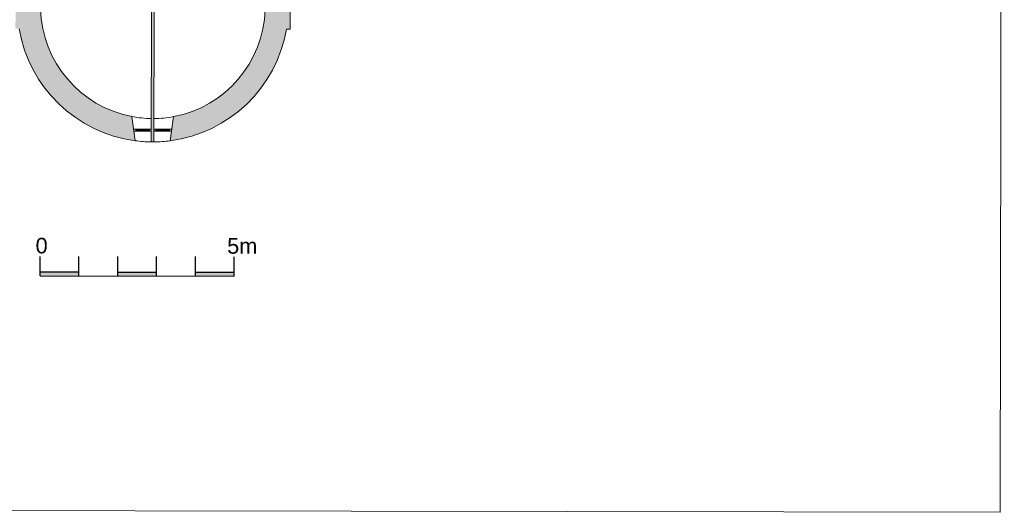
# Model space of a CAD drawing. Header units: metres. Extents: x -40 to 52, y -191 to 168.
# Tile 25 of 32: x -20 to 5, y 20 to 33. Entities that reach past the tile are written whole.
import ezdxf

# ---------------------------------------------------------------- set-up
doc = ezdxf.new("R2010")
doc.units = ezdxf.units.M
doc.header["$LTSCALE"] = 2
for name, color, linetype, lineweight in [('Hachures', 8, 'Continuous', 9), ('Menuiserie', 1, 'Continuous', 18), ('Mur_coupe', 7, 'Continuous', 18), ('Mur_vu', 8, 'Continuous', 18)]:
    doc.layers.add(name, color=color, linetype=linetype, lineweight=lineweight)
doc.styles.get("Standard").update_dxf_attribs({"font": 'arial.ttf'})

# ---------------------------------------------------------------- blocks, each defined once
blk = doc.blocks.new('Fenetre_45')
blk.add_lwpolyline([(0.05, 0.05), (0.05, 0), (0, 0), (0, 0.05), (0.45, 0.05), (0.45, 0), (0.4, 0), (0.4, 0.05), (0.4, 0.025), (0.05, 0.025), (0.05, 0), (0.4, 0)])
blk = doc.blocks.new('Echelle graphique 5m')
h = blk.add_hatch(color=256)
h.dxf.hatch_style = 1
h.paths.add_polyline_path([(1, 0.1), (0, 0.1), (0, 0), (1, 0)])
h.paths.add_polyline_path([(3, 0.1), (2, 0.1), (2, 0), (3, 0)])
h.paths.add_polyline_path([(5, 0.1), (4, 0.1), (4, 0), (5, 0)])
at = {"flags": 128}
for points in [[(0, 0), (0, 0.5)], [(1, 0), (1, 0.5)], [(2, 0), (2, 0.5)], [(3, 0), (3, 0.5)], [(4, 0), (4, 0.5)], [(5, 0), (5, 0.5)], [(0, 0.1), (1, 0.1)], [(0, 0), (5, 0)], [(2, 0.1), (3, 0.1)], [(4, 0.1), (5, 0.1)]]:
    blk.add_lwpolyline(points, dxfattribs=at)
for s, p in [('0', (-0.116, 0.577)), ('5m', (4.815, 0.577))]:
    blk.add_text(s, height=0.4).set_placement(p)

msp = doc.modelspace()

# ---------------------------------------------------------------- hatches: boundary and pattern name
at = {"layer": 'Hachures'}
h = msp.add_hatch(color=256, dxfattribs=at)
h.dxf.hatch_style = 1
h.paths.add_polyline_path([(-15.14, 36.505), (-17.909, 36.509), (-17.909, 36.409), (-16.54, 36.407), (-16.552, 29.735), (-16.482, 29.735), (-16.47, 36.407), (-15.14, 36.405)])
h = msp.add_hatch(color=256, dxfattribs=at)
h.dxf.hatch_style = 1
h.paths.add_polyline_path([(-19.149, 33.784), (-19.585, 33.785), (-19.584, 34.149), (-19.734, 34.149), (-19.735, 33.785), (-22.13, 33.789), (-22.13, 33.454), (-22.225, 33.454), (-22.225, 33.404), (-22.131, 33.231), (-20.046, 33.228), (-20.047, 32.643), (-19.952, 32.643, 0.328973), (-16.97, 29.765), (-17.051, 30.386, -0.352473), (-19.4, 33.147), (-19.15, 33.146)])
h = msp.add_hatch(color=256, dxfattribs=at)
h.dxf.hatch_style = 1
h.paths.add_polyline_path([(-10.739, 33.385), (-10.739, 33.435), (-10.834, 33.435), (-10.833, 33.799), (-13.346, 33.804), (-13.346, 34.138), (-13.496, 34.139), (-13.496, 33.804), (-13.87, 33.804), (-13.872, 33.137), (-13.622, 33.137, -0.352473), (-15.98, 30.384), (-16.063, 29.764, 0.328973), (-13.071, 32.632), (-12.976, 32.631), (-12.975, 33.216), (-10.834, 33.212)])

# ---------------------------------------------------------------- linework, layer by layer
at = {"layer": 'Menuiserie'}
msp.add_lwpolyline([(-39.251, 20.288), (5.299, 20.212), (5.406, 83.212), (-39.144, 83.288)], close=True, dxfattribs=at)
at = {"layer": 'Mur_coupe', "flags": 128}
for points in [[(-16.552, 29.735), (-16.54, 36.407)], [(-16.482, 29.735), (-16.47, 36.407)], [(-12.976, 32.631), (-12.975, 33.216), (-10.834, 33.212)], [(-13.071, 32.632), (-12.976, 32.631)], [(-17.051, 30.386), (-16.97, 29.765)], [(-15.98, 30.384), (-16.063, 29.764)], [(-16.482, 29.735), (-16.552, 29.735)]]:
    msp.add_lwpolyline(points, dxfattribs=at)
at = {"layer": 'Mur_coupe'}
for radius, start, end in [(2.89, 181.5522, 259.2169), (2.89, 280.5882, 358.2529), (3.49, 189.594, 262.4333), (3.49, 277.3718, 350.2111)]:
    msp.add_arc((-16.511, 33.225), radius, start, end, dxfattribs=at)
at = {"layer": 'Mur_vu'}
for radius, start, end in [(2.89, 259.2169, 269.2086), (2.89, 270.5965, 280.5882), (3.49, 262.4333, 269.3279), (3.49, 270.4772, 277.3718)]:
    msp.add_arc((-16.511, 33.225), radius, start, end, dxfattribs=at)

# ---------------------------------------------------------------- block references
at = {"rotation": 359.9025560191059}
msp.add_blockref('Echelle graphique 5m', (-19.415, 26.292), dxfattribs=at)
at = {"layer": 'Menuiserie', "rotation": 359.9025560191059}
for p in [(-17.001, 30.011), (-16.481, 30.01)]:
    msp.add_blockref('Fenetre_45', p, dxfattribs=at)

doc.saveas('drawing.dxf')
